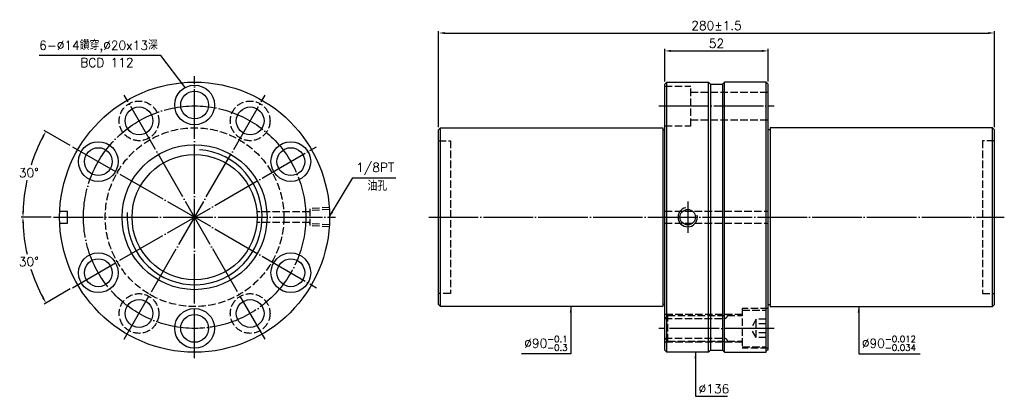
# Model space of a CAD drawing. Header units: millimetres. Extents: x 3319 to 3815, y -1507 to -1318.
import ezdxf

# ---------------------------------------------------------------- set-up
doc = ezdxf.new("R2010")
doc.units = ezdxf.units.MM
doc.header["$LTSCALE"] = 1.25
doc.linetypes.add('CENTER', pattern=[22, 20, -1, 0, -1])
doc.linetypes.add('DASHED', pattern=[4, 3, -1])
for name, color, linetype in [('DDVIEW', 7, 'Continuous'), ('NT', 7, 'Continuous'), ('NT-DIM', 2, 'Continuous')]:
    doc.layers.add(name, color=color, linetype=linetype)
doc.styles.get("Standard").update_dxf_attribs({"font": 'simplex.shx', "bigfont": 'chineset.shx'})
doc.dimstyles.new('ISO-25', dxfattribs={"dimscale": 1.5, "dimtxt": 3, "dimasz": 2, "dimexe": 0.646, "dimexo": 0.862, "dimgap": 1, "dimtad": 1, "dimdec": 3, "dimdsep": 46, "dimtxsty": 'Standard', "dimcen": 1.5, "dimclrd": 256, "dimclre": 256, "dimclrt": 256, "dimazin": 2, "dimtfac": 1, "dimtdec": 3, "dimtmove": 0, "dimatfit": 3, "dimfxl": 0, "dimtolj": 1, "dimlwd": -1, "dimlwe": -1, "dimarcsym": 0})

# ---------------------------------------------------------------- blocks, each defined once
blk = doc.blocks.new('*D4')
at = {"layer": 'Defpoints', "color": 0}
for p in [(3809.88, -1324.26), (3529.88, -1372.99), (3809.88, -1372.99)]:
    blk.add_point(p, dxfattribs=at)
at = {"layer": 'NT-DIM'}
for p, q in [((3529.88, -1371.7), (3529.88, -1323.29)), ((3532.88, -1324.26), (3806.88, -1324.26)), ((3809.88, -1371.7), (3809.88, -1323.29))]:
    blk.add_line(p, q, dxfattribs=at)
for points in [[(3532.88, -1323.76), (3532.88, -1324.76), (3529.88, -1324.26)], [(3806.88, -1323.76), (3806.88, -1324.76), (3809.88, -1324.26)]]:
    blk.add_solid(points, dxfattribs=at)
at = {"layer": 'NT-DIM', "insert": (3669.88, -1320.51), "char_height": 4.5, "attachment_point": 5}
blk.add_mtext('\\A1;280%%P1.5', dxfattribs=at)
blk = doc.blocks.new('*D5')
at = {"layer": 'Defpoints', "color": 0}
for p in [(3695.88, -1333.27), (3643.88, -1349.99), (3695.88, -1349.99)]:
    blk.add_point(p, dxfattribs=at)
at = {"layer": 'NT-DIM'}
for p, q in [((3643.88, -1348.7), (3643.88, -1332.3)), ((3646.88, -1333.27), (3692.88, -1333.27)), ((3695.88, -1348.7), (3695.88, -1332.3))]:
    blk.add_line(p, q, dxfattribs=at)
for points in [[(3646.88, -1332.77), (3646.88, -1333.77), (3643.88, -1333.27)], [(3692.88, -1332.77), (3692.88, -1333.77), (3695.88, -1333.27)]]:
    blk.add_solid(points, dxfattribs=at)
at = {"layer": 'NT-DIM', "insert": (3669.88, -1329.52), "char_height": 4.5, "attachment_point": 5}
blk.add_mtext('\\A1;52', dxfattribs=at)
blk = doc.blocks.new('*D6')
at = {"layer": 'Defpoints', "color": 0}
for p in [(3345.45, -1381.49), (3325.69, -1387.42), (3335.94, -1416.99), (3477.94, -1416.99), (3468.43, -1452.49)]:
    blk.add_point(p, dxfattribs=at)
at = {"layer": 'NT-DIM'}
for p, q in [((3344.33, -1380.85), (3331.22, -1373.28)), ((3334.65, -1416.99), (3319.51, -1416.99))]:
    blk.add_line(p, q, dxfattribs=at)
for start, end in [(151.9881, 162.3971), (167.5694, 178.0119)]:
    blk.add_arc((3406.94, -1416.99), 86.46, start, end, dxfattribs=at)
for points in [[(3330.17, -1376.14), (3331.04, -1376.63), (3332.06, -1373.76)], [(3321.03, -1414), (3320.03, -1413.98), (3320.48, -1416.99)]]:
    blk.add_solid(points, dxfattribs=at)
at = {"layer": 'NT-DIM', "insert": (3323.42, -1394.61), "char_height": 4.5, "attachment_point": 5, "rotation": 1}
blk.add_mtext('\\A1;30°', dxfattribs=at)
blk = doc.blocks.new('*D7')
at = {"layer": 'Defpoints', "color": 0}
for p in [(3468.43, -1381.49), (3335.94, -1416.99), (3477.94, -1416.99), (3321.79, -1432.01), (3345.45, -1452.49)]:
    blk.add_point(p, dxfattribs=at)
at = {"layer": 'NT-DIM'}
for p, q in [((3334.65, -1416.99), (3319.51, -1416.99)), ((3344.33, -1453.14), (3331.22, -1460.71))]:
    blk.add_line(p, q, dxfattribs=at)
for start, end in [(181.9881, 192.4523), (197.5763, 208.0119)]:
    blk.add_arc((3406.94, -1416.99), 86.46, start, end, dxfattribs=at)
for points in [[(3320.03, -1420), (3321.03, -1419.98), (3320.48, -1416.99)], [(3331.04, -1457.36), (3330.17, -1457.84), (3332.06, -1460.23)]]:
    blk.add_solid(points, dxfattribs=at)
at = {"layer": 'NT-DIM', "insert": (3323.42, -1439.37), "char_height": 4.5, "attachment_point": 5, "rotation": 1}
blk.add_mtext('\\A1;30°', dxfattribs=at)

msp = doc.modelspace()

# ---------------------------------------------------------------- linework, layer by layer
at = {"layer": 'DDVIEW', "color": 3, "linetype": 'CENTER'}
for p, q in [((3406.9406, -1487.993), (3406.9406, -1345.993)), ((3442.4406, -1478.4808), (3371.4406, -1355.5052)), ((3371.4406, -1478.4808), (3442.4406, -1355.5052)), ((3345.4528, -1452.493), (3468.4284, -1381.493)), ((3345.4528, -1381.493), (3468.4284, -1452.493)), ((3335.9406, -1416.993), (3477.9406, -1416.993))]:
    msp.add_line(p, q, dxfattribs=at)
at = {"layer": 'DDVIEW'}
for p, q in [((3666.882, -1349.993), (3672.882, -1349.993)), ((3339.0068, -1413.993), (3342.868, -1413.993)), ((3342.868, -1419.993), (3342.868, -1413.993)), ((3339.0068, -1419.993), (3342.868, -1419.993)), ((3666.882, -1483.993), (3672.882, -1483.993))]:
    msp.add_line(p, q, dxfattribs=at)
at = {"layer": 'DDVIEW', "color": 1, "linetype": 'DASHED'}
for p, q in [((3474.9406, -1412.129), (3464.9406, -1412.754)), ((3464.9406, -1412.754), (3464.9406, -1421.232)), ((3474.9406, -1413.1018), (3464.9406, -1413.7268)), ((3464.9406, -1414.243), (3438.3204, -1414.243)), ((3464.9406, -1419.743), (3438.3204, -1419.743)), ((3474.9406, -1420.8842), (3464.9406, -1420.2592)), ((3474.9406, -1421.857), (3464.9406, -1421.232))]:
    msp.add_line(p, q, dxfattribs=at)
at = {"layer": 'DDVIEW'}
for centre, radius in [((3406.9406, -1416.993), 68), ((3406.9406, -1360.493), 10), ((3406.9406, -1360.493), 7), ((3378.9406, -1368.4956), 7), ((3434.9406, -1368.4956), 7), ((3358.4432, -1388.993), 10), ((3455.4381, -1388.993), 10), ((3358.4432, -1388.993), 7), ((3406.9406, -1416.993), 36.5), ((3455.4381, -1388.993), 7), ((3406.9406, -1416.993), 31.5), ((3358.4432, -1444.993), 10), ((3358.4432, -1444.993), 7), ((3455.4381, -1444.993), 10), ((3455.4381, -1444.993), 7), ((3378.9406, -1465.4904), 7), ((3406.9406, -1472.993), 10), ((3434.9406, -1465.4904), 7), ((3406.9406, -1472.993), 7)]:
    msp.add_circle(centre, radius, dxfattribs=at)
at = {"layer": 'DDVIEW', "color": 1, "linetype": 'DASHED'}
for centre, radius in [((3378.9406, -1368.4956), 10), ((3434.9406, -1368.4956), 10), ((3406.9406, -1416.993), 45), ((3378.9406, -1465.4904), 10), ((3434.9406, -1465.4904), 10)]:
    msp.add_circle(centre, radius, dxfattribs=at)
at = {"layer": 'DDVIEW', "color": 3, "linetype": 'CENTER'}
msp.add_circle((3406.9406, -1416.993), 56, dxfattribs=at)
at = {"layer": 'DDVIEW', "color": 5}
msp.add_arc((3406.9406, -1416.993), 34, 175.957661, 85.957661, dxfattribs=at)
at = {"layer": 'NT', "linetype": 'ByBlock'}
for p, q in [((3643.882, -1349.993), (3644.882, -1348.993)), ((3644.882, -1348.993), (3665.882, -1348.993)), ((3644.882, -1484.993), (3644.882, -1348.993)), ((3665.882, -1348.993), (3666.882, -1349.993)), ((3665.882, -1484.993), (3665.882, -1348.993)), ((3673.882, -1348.993), (3672.882, -1349.993)), ((3694.882, -1348.993), (3673.882, -1348.993)), ((3673.882, -1484.993), (3673.882, -1348.993)), ((3695.882, -1349.993), (3694.882, -1348.993)), ((3694.882, -1484.993), (3694.882, -1348.993)), ((3643.882, -1483.993), (3643.882, -1349.993)), ((3666.882, -1349.993), (3666.882, -1483.993)), ((3672.882, -1349.993), (3672.882, -1483.993)), ((3695.882, -1483.993), (3695.882, -1349.993)), ((3529.882, -1372.993), (3530.882, -1371.993)), ((3529.882, -1460.993), (3529.882, -1372.993)), ((3530.882, -1371.993), (3642.882, -1371.993)), ((3530.882, -1461.993), (3530.882, -1371.993)), ((3642.882, -1371.993), (3642.882, -1461.993)), ((3642.882, -1372.993), (3643.882, -1372.993)), ((3696.882, -1372.993), (3695.882, -1372.993)), ((3808.882, -1371.993), (3696.882, -1371.993)), ((3696.882, -1371.993), (3696.882, -1461.993)), ((3809.882, -1372.993), (3808.882, -1371.993)), ((3808.882, -1461.993), (3808.882, -1371.993)), ((3809.882, -1460.993), (3809.882, -1372.993)), ((3530.882, -1461.993), (3529.882, -1460.993)), ((3642.882, -1461.993), (3530.882, -1461.993)), ((3643.882, -1460.993), (3642.882, -1460.993)), ((3695.882, -1460.993), (3696.882, -1460.993)), ((3696.882, -1461.993), (3808.882, -1461.993)), ((3808.882, -1461.993), (3809.882, -1460.993)), ((3644.882, -1484.993), (3643.882, -1483.993)), ((3665.882, -1484.993), (3644.882, -1484.993)), ((3666.882, -1483.993), (3665.882, -1484.993)), ((3672.882, -1483.993), (3673.882, -1484.993)), ((3673.882, -1484.993), (3694.882, -1484.993)), ((3694.882, -1484.493), (3695.882, -1483.493))]:
    msp.add_line(p, q, dxfattribs=at)
at = {"layer": 'NT', "color": 1, "linetype": 'DASHED'}
for p, q in [((3643.882, -1350.993), (3656.882, -1350.993)), ((3656.882, -1370.993), (3656.882, -1350.993)), ((3656.882, -1353.993), (3695.882, -1353.993)), ((3656.882, -1367.993), (3695.882, -1367.993)), ((3643.882, -1370.993), (3656.882, -1370.993)), ((3529.882, -1378.493), (3535.882, -1378.493)), ((3535.882, -1378.493), (3535.882, -1455.493)), ((3809.882, -1378.493), (3803.882, -1378.493)), ((3803.882, -1378.493), (3803.882, -1455.493)), ((3643.882, -1413.993), (3695.882, -1413.993)), ((3643.882, -1419.993), (3695.882, -1419.993)), ((3535.882, -1455.493), (3529.882, -1455.493)), ((3803.882, -1455.493), (3809.882, -1455.493)), ((3695.882, -1462.993), (3682.882, -1462.993)), ((3682.882, -1462.993), (3682.882, -1482.993)), ((3682.882, -1465.993), (3643.882, -1465.993)), ((3645.382, -1466.493), (3643.882, -1467.993)), ((3643.882, -1467.993), (3673.882, -1467.993)), ((3645.382, -1479.493), (3645.382, -1466.493)), ((3645.382, -1466.493), (3682.882, -1466.493)), ((3673.882, -1479.493), (3673.882, -1466.493)), ((3682.882, -1463.743), (3694.882, -1463.743)), ((3694.882, -1482.243), (3694.882, -1463.743)), ((3689.882, -1468.3742), (3687.2153, -1472.993)), ((3689.882, -1477.6118), (3687.2153, -1472.993)), ((3694.882, -1468.3742), (3689.882, -1468.3742)), ((3689.882, -1477.6118), (3689.882, -1468.3742)), ((3694.882, -1470.6836), (3689.882, -1470.6836)), ((3645.382, -1479.493), (3643.882, -1477.993)), ((3643.882, -1477.993), (3673.882, -1477.993)), ((3694.882, -1475.3024), (3689.882, -1475.3024)), ((3694.882, -1477.6118), (3689.882, -1477.6118)), ((3682.882, -1479.993), (3643.882, -1479.993)), ((3645.382, -1479.493), (3682.882, -1479.493)), ((3682.882, -1482.243), (3694.882, -1482.243)), ((3695.882, -1482.993), (3682.882, -1482.993))]:
    msp.add_line(p, q, dxfattribs=at)
at = {"layer": 'NT', "color": 3, "linetype": 'CENTER'}
for p, q in [((3640.882, -1360.993), (3698.882, -1360.993)), ((3655.382, -1409.129), (3655.382, -1424.857)), ((3524.882, -1416.993), (3814.882, -1416.993)), ((3698.882, -1472.993), (3640.882, -1472.993))]:
    msp.add_line(p, q, dxfattribs=at)
at = {"layer": 'NT'}
msp.add_circle((3655.382, -1416.993), 3.8912, dxfattribs=at)
at = {"layer": 'NT', "color": 5}
msp.add_arc((3655.382, -1416.993), 4.864, 101.864163, 11.864163, dxfattribs=at)
at = {"layer": 'NT', "color": 1, "linetype": 'DASHED'}
for centre, start, end in [((3673.882, -1466.493), 270, 0), ((3673.882, -1479.493), 0, 90)]:
    msp.add_arc(centre, 1.5, start, end, dxfattribs=at)

# ---------------------------------------------------------------- texts
at = {"layer": 'NT-DIM', "char_height": 4.5}
for s, insert, attachment_point in [('6-%%C14鑽穿,%%C20x13深', (3388.4157, -1334.1024), 9), ('BCD 112', (3376.2004, -1341.3797), 9), ('\\A1;\\A1;\\A1;1/8PT', (3488.3495, -1395.6961), 7), ('油孔', (3494.0559, -1403.6809), 7), ('\\A1;%%C90{\\H0.7x;\\S-0.1^ -0.3;}', (3594.8628, -1484.2892), 9), ('\\A1;%%C90{\\H0.7x;\\S-0.012^ -0.034;}', (3743.12, -1484.2892), 7), ('\\A1;%%C136', (3660.8796, -1505.6823), 7)]:
    msp.add_mtext(s, dxfattribs=dict(at, insert=insert, attachment_point=attachment_point))

# ---------------------------------------------------------------- dimensions: what is measured, and where the dimension line sits
at = {"layer": 'NT-DIM'}
dim = msp.add_linear_dim(base=(3809.882, -1324.2634), p1=(3529.882, -1372.993), p2=(3809.882, -1372.993), text='<>%%P1.5', dimstyle='ISO-25', dxfattribs=at)
dim.commit()
dim.dimension.update_dxf_attribs({"geometry": '*D4', "text_midpoint": (3669.882, -1320.5134)})
dim = msp.add_linear_dim(base=(3695.882, -1333.2707), p1=(3643.882, -1349.993), p2=(3695.882, -1349.993), dimstyle='ISO-25', dxfattribs=at)
dim.commit()
dim.dimension.update_dxf_attribs({"geometry": '*D5', "text_midpoint": (3669.882, -1329.5207)})
for base, line1, picture, middle in [((3325.6909, -1387.4205), ((3345.4528, -1381.493), (3468.4284, -1452.493)), '*D6', (3323.4227, -1394.6145)), ((3321.7901, -1432.0074), ((3345.4528, -1452.493), (3468.4284, -1381.493)), '*D7', (3323.4227, -1439.3716))]:
    dim = msp.add_angular_dim_2l(base=base, line1=line1, line2=((3335.9406, -1416.993), (3477.9406, -1416.993)), dimstyle='ISO-25', dxfattribs=at)
    dim.commit()
    dim.dimension.update_dxf_attribs({"geometry": picture, "text_midpoint": middle, "text_rotation": 1})

# ---------------------------------------------------------------- leaders
at = {"layer": 'NT-DIM', "annotation_type": 0, "has_hookline": 1}
for points, hookline_direction, text_width in [([(3402.219, -1351.6779), (3390.0157, -1335.6024), (3389.9157, -1335.6024)], 1, 59.7857), ([(3474.9401, -1416.7308), (3486.7495, -1397.1961), (3486.8495, -1397.1961)], 0, 19.9286), ([(3596.4628, -1461.993), (3596.4628, -1485.7892), (3596.3628, -1485.7892)], 1, 23.1429), ([(3741.52, -1461.993), (3741.52, -1485.7892), (3741.62, -1485.7892)], 0, 29.2929), ([(3659.2796, -1484.993), (3659.2796, -1507.1823), (3659.3796, -1507.1823)], 0, 14.5714)]:
    msp.add_leader(points, dimstyle='ISO-25', dxfattribs=dict(at, hookline_direction=hookline_direction, text_width=text_width))

doc.saveas('drawing.dxf')
